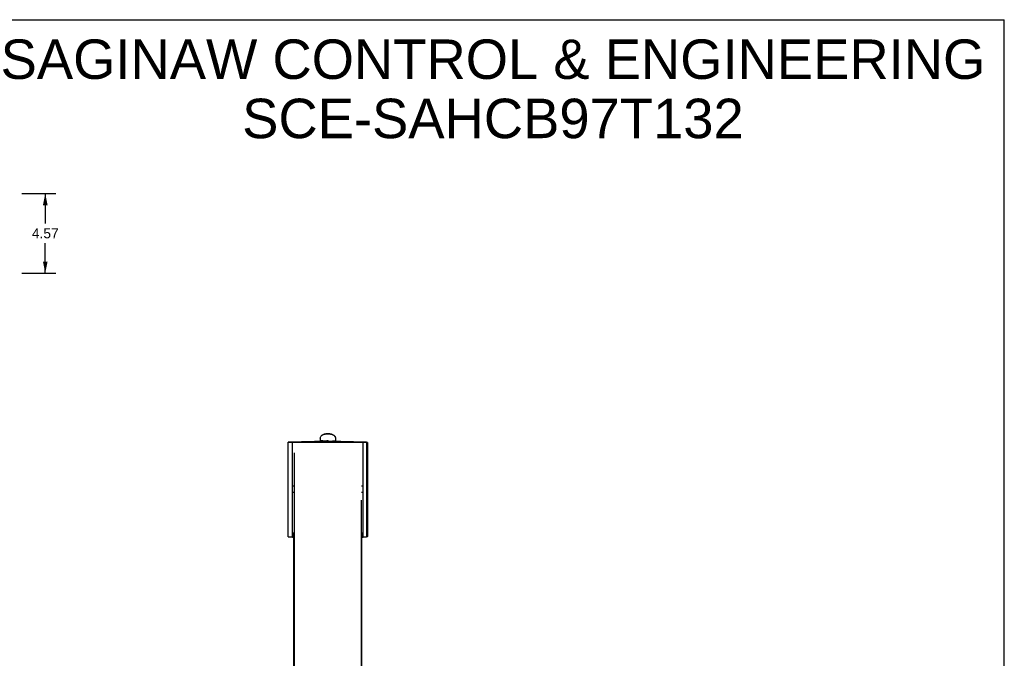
# Model space of a CAD drawing. Header units: inches. Extents: x 0 to 113, y 0 to 73.
# Tile 19 of 19: x 57 to 113, y 37 to 73. Entities that reach past the tile are written whole.
import ezdxf

# ---------------------------------------------------------------- set-up
doc = ezdxf.new("R2010")
doc.units = ezdxf.units.IN
doc.header["$LTSCALE"] = 6.233333
doc.header["$MEASUREMENT"] = 0
doc.layers.get('0').update_dxf_attribs({"linetype": 'CONTINUOUS'})
doc.styles.get("Standard").update_dxf_attribs({"font": 'arial.ttf'})
doc.dimstyles.new('DIMSTYLE_1', dxfattribs={"dimtxt": 0.566667, "dimasz": 0.666667, "dimexe": 0.09, "dimexo": 0.07, "dimgap": 0.0425, "dimtad": 0, "dimtih": 1, "dimtoh": 1, "dimzin": 4, "dimdsep": 46, "dimtxsty": 'Standard', "dimblk": '_FILLED', "dimblk1": '_FILLED', "dimblk2": '_FILLED', "dimcen": 0.09, "dimadec": 3, "dimazin": 1, "dimtfac": 1, "dimtdec": 3, "dimtofl": 0, "dimtmove": 0, "dimatfit": 3, "dimldrblk": '_FILLED', "dimfxl": 0, "dimtolj": 1, "dimtzin": 4, "dimarcsym": 0})

# ---------------------------------------------------------------- blocks, each defined once
blk = doc.blocks.new('_FILLED')
at = {"color": 0, "linetype": 'ByBlock'}
blk.add_solid([(0, 0), (-1, 0.2), (-1, -0.2)], dxfattribs=at)
blk = doc.blocks.new('*D1')
at = {"color": 2, "linetype": 'Continuous'}
for p, q in [((56.938, 63.349), (58.877, 63.349)), ((58.277, 63.349), (58.277, 61.632)), ((58.277, 58.782), (58.277, 60.499)), ((56.923, 58.782), (58.877, 58.782))]:
    blk.add_line(p, q, dxfattribs=at)
at = {"color": 2, "linetype": 'Continuous', "xscale": 0.6666666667, "yscale": 0.6666666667, "zscale": 0.6666666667}
for p, rotation in [((58.277, 63.349), 90), ((58.277, 58.782), 270.0000475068)]:
    blk.add_blockref('_FILLED', p, dxfattribs=dict(at, rotation=rotation))
at = {"color": 2, "linetype": 'Continuous', "insert": (58.277, 61.349), "char_height": 0.5667, "width": 1.5399, "attachment_point": 2, "line_spacing_factor": 0.9}
blk.add_mtext('4.57', dxfattribs=at)

msp = doc.modelspace()

# ---------------------------------------------------------------- linework, layer by layer
at = {"color": 7, "linetype": 'Continuous'}
for p, q in [((0, 73.3333), (113.3333, 73.3333)), ((113.3333, 0), (113.3333, 73.3333)), ((74.0668, 49.313), (74.0668, 49.1566)), ((74.9329, 49.313), (74.9329, 49.1566)), ((74.4998, 49.1295), (72.2164, 49.0697)), ((72.2164, 49.0667), (72.4723, 49.0734)), ((72.2164, 43.6366), (72.2164, 49.0697)), ((72.4723, 43.6299), (72.4723, 49.0764)), ((76.5274, 49.0764), (72.4723, 49.0764)), ((72.4723, 49.0734), (76.5274, 49.0734)), ((74.4998, 49.1463), (74.4368, 49.1446)), ((74.4998, 49.1463), (74.4998, 49.1295)), ((74.4998, 49.1463), (74.5579, 49.1447)), ((76.7258, 49.0712), (74.4998, 49.1295)), ((74.5579, 49.1447), (74.6367, 49.1435)), ((76.5274, 43.6299), (76.5274, 49.0764)), ((76.5274, 49.0734), (76.7258, 49.0682)), ((76.7258, 49.0691), (76.7258, 49.0682)), ((76.7258, 49.0683), (76.7258, 43.6351)), ((76.7258, 49.0682), (76.737, 49.0669)), ((76.737, 49.0669), (76.7476, 49.0635)), ((76.7833, 49.011), (76.7833, 43.6948)), ((72.5608, 48.4677), (72.5608, 30.778)), ((72.4723, 46.5659), (72.5608, 46.5659)), ((76.4388, 46.5659), (76.5274, 46.5659)), ((72.5608, 46.1798), (72.4723, 46.1798)), ((76.5274, 46.1798), (76.4388, 46.1798)), ((76.4388, 30.778), (76.4388, 45.7455)), ((72.4723, 43.6315), (72.2164, 43.6382)), ((72.2164, 43.6366), (72.553, 43.6278)), ((72.4723, 43.6315), (72.553, 43.6315)), ((72.4723, 43.6299), (72.553, 43.6299)), ((72.553, 30.7757), (72.553, 43.8856)), ((76.4467, 30.7757), (76.4467, 43.8856)), ((76.4467, 43.6278), (76.7258, 43.6351)), ((76.4467, 43.6315), (76.5274, 43.6315)), ((76.4467, 43.6299), (76.5274, 43.6299)), ((76.7258, 43.6367), (76.5274, 43.6315))]:
    msp.add_line(p, q, dxfattribs=at)
for points in [[(74.0668, 49.313), (74.0693, 49.3421), (74.0769, 49.3712), (74.0898, 49.3999), (74.1081, 49.4277), (74.1316, 49.4544), (74.1602, 49.4792), (74.1931, 49.5017), (74.2299, 49.5216), (74.2699, 49.5387), (74.3127, 49.5528), (74.3576, 49.5639), (74.4041, 49.5718), (74.4517, 49.5766), (74.4998, 49.5782)], [(74.0668, 49.313), (74.0698, 49.3427), (74.0792, 49.3722), (74.0947, 49.4009), (74.1162, 49.4283), (74.1432, 49.454), (74.1755, 49.4776), (74.2124, 49.4989), (74.2536, 49.5174), (74.2984, 49.5329), (74.3461, 49.5453), (74.3961, 49.5542), (74.4476, 49.5596), (74.4998, 49.5614)], [(74.4998, 49.5782), (74.5481, 49.5766), (74.5959, 49.5718), (74.6425, 49.5638), (74.6875, 49.5527), (74.7303, 49.5385), (74.7703, 49.5214), (74.807, 49.5014), (74.8398, 49.479), (74.8682, 49.4542), (74.8917, 49.4276), (74.9098, 49.3999), (74.9227, 49.3713), (74.9304, 49.3422), (74.9329, 49.313)], [(74.4998, 49.5614), (74.5521, 49.5596), (74.6035, 49.5542), (74.6535, 49.5453), (74.7012, 49.5329), (74.746, 49.5174), (74.7872, 49.4989), (74.8242, 49.4776), (74.8564, 49.454), (74.8835, 49.4283), (74.9049, 49.4009), (74.9204, 49.3722), (74.9298, 49.3427), (74.9329, 49.313)], [(74.0668, 49.1565), (74.0667, 49.1549), (74.0664, 49.1512), (74.0657, 49.1474), (74.0646, 49.1437), (74.0632, 49.1401), (74.0613, 49.1366), (74.0591, 49.1332), (74.0565, 49.13), (74.0536, 49.1271), (74.0502, 49.1244), (74.0465, 49.1221), (74.0424, 49.1201), (74.038, 49.1186), (74.0333, 49.1176), (74.0284, 49.1172)], [(74.4368, 49.1446), (74.3479, 49.1433), (74.3032, 49.1431), (74.2577, 49.1436), (74.2166, 49.144), (74.1846, 49.1444), (74.1569, 49.1455), (74.1311, 49.1466), (74.1086, 49.148), (74.0902, 49.1499), (74.0765, 49.1521), (74.0683, 49.1547), (74.0668, 49.1566)], [(74.4793, 49.129), (74.4795, 49.1295), (74.4797, 49.1309), (74.4799, 49.1334), (74.48, 49.1367), (74.48, 49.1409), (74.4801, 49.1458)], [(74.5203, 49.129), (74.5201, 49.1295), (74.5199, 49.1309), (74.5198, 49.1334), (74.5197, 49.1367), (74.5196, 49.1409), (74.5196, 49.1458)], [(74.6367, 49.1435), (74.6765, 49.1431), (74.7549, 49.1435)], [(74.7549, 49.1435), (74.7884, 49.144), (74.8439, 49.1454)], [(74.8439, 49.1454), (74.8668, 49.1465), (74.8874, 49.1478), (74.905, 49.1494), (74.9188, 49.1513), (74.9283, 49.1534), (74.9327, 49.156), (74.9329, 49.1566)], [(74.9712, 49.1172), (74.9657, 49.1177), (74.9603, 49.119), (74.9554, 49.1209), (74.951, 49.1234), (74.947, 49.1264), (74.9435, 49.1297), (74.9405, 49.1333), (74.938, 49.1372), (74.936, 49.1412), (74.9345, 49.1454), (74.9335, 49.1496), (74.933, 49.1538), (74.9329, 49.1565)], [(76.7258, 49.0712), (76.7258, 49.0711), (76.7258, 49.0709), (76.7258, 49.0705), (76.7258, 49.0699)], [(76.7476, 49.0635), (76.7573, 49.0584), (76.7659, 49.0515), (76.7732, 49.043), (76.7787, 49.0331), (76.7821, 49.0223), (76.7833, 49.011)], [(76.7485, 43.6418), (76.7375, 43.6381), (76.7258, 43.6367)], [(76.7833, 43.6948), (76.7822, 43.6837), (76.779, 43.6732), (76.774, 43.6635), (76.7671, 43.6548), (76.7585, 43.6475), (76.7485, 43.6418)]]:
    msp.add_lwpolyline(points, dxfattribs=at)
for centre, start, end in [((76.7242, 49.0122), 0, 88.5), ((76.7242, 43.6942), 271.5, 360)]:
    msp.add_arc(centre, 0.0591, start, end, dxfattribs=at)

# ---------------------------------------------------------------- texts
at = {"color": 2, "linetype": 'Continuous', "insert": (83.5716, 72.198), "char_height": 2.266667, "width": 57.248079, "attachment_point": 2, "line_spacing_factor": 0.9}
msp.add_mtext('SAGINAW CONTROL & ENGINEERING\\PSCE-SAHCB97T132', dxfattribs=at)

# ---------------------------------------------------------------- dimensions: what is measured, and where the dimension line sits
at = {"color": 2, "linetype": 'Continuous'}
dim = msp.add_linear_dim(base=(58.2767, 58.7823), p1=(56.8676, 63.3491), p2=(56.8527, 58.7823), angle=270.00002, dimstyle='DIMSTYLE_1', dxfattribs=at)
dim.commit()
dim.dimension.update_dxf_attribs({"geometry": '*D1', "text_midpoint": (58.2623, 61.0604), "dimtype": 160})

doc.saveas('drawing.dxf')
